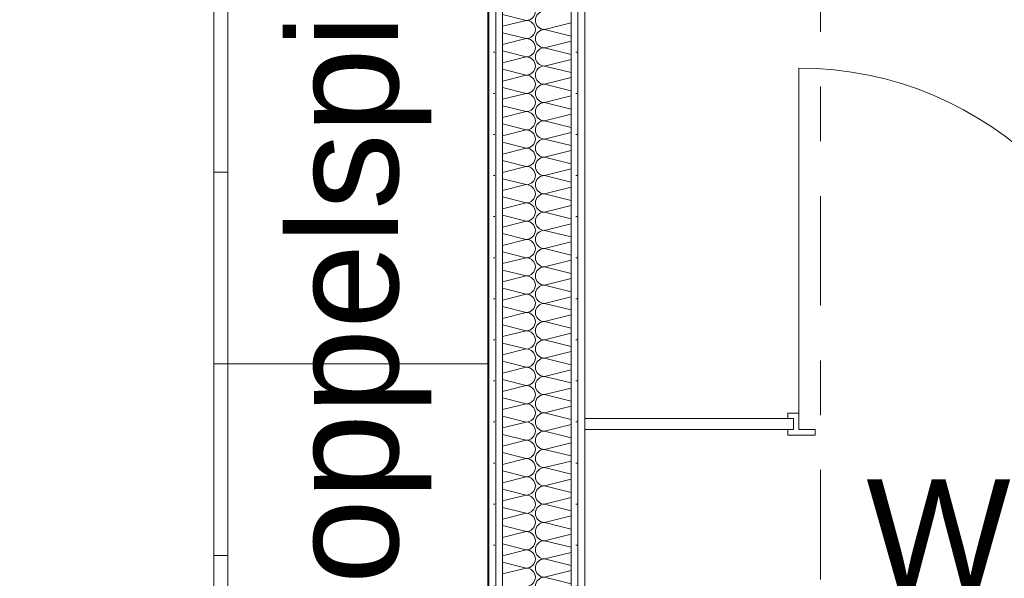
# Model space of a CAD drawing. Header units: metres. Extents: x -167 to 262, y -186 to 508.
# Tile 197 of 207: x 51.29 to 53.09, y 38.84 to 39.86. Entities that reach past the tile are written whole.
import ezdxf
from ezdxf.enums import TextEntityAlignment as Align

# ---------------------------------------------------------------- set-up
doc = ezdxf.new("R2010")
doc.units = ezdxf.units.M
doc.header["$MEASUREMENT"] = 0
doc.linetypes.add('Raster', pattern=[0.4, 0.2, -0.1, 0, -0.1])
for name, color, linetype in [('10 Wand außen', 7, 'Continuous'), ('50 Sanitäreinrichtung', 7, 'Continuous'), ('60 Auffüllung', 7, 'Continuous'), ('70 Sanitär Installation', 7, 'Continuous'), ('80 Raum', 7, 'Continuous'), ('90 Achsraster', 7, 'Continuous'), ('94 Genehmigungsplanung Bemaßung', 7, 'Continuous')]:
    doc.layers.add(name, color=color, linetype=linetype)
doc.styles.add('ERSTELLTER_STIL_1', font='arial.ttf')
doc.styles.add('ERSTELLTER_STIL_2', font='arial.ttf')
doc.dimstyles.new('ERSTELLTER_STIL__1', dxfattribs={"dimtxt": 0.25, "dimasz": 0.19, "dimexe": 0.18, "dimexo": 0.1, "dimgap": 0, "dimtad": 1, "dimtih": 1, "dimtoh": 1, "dimzin": 0, "dimdsep": 46, "dimtxsty": 'ERSTELLTER_STIL_1', "dimblk": 'ARROWHEAD_6', "dimblk1": 'ARROWHEAD_6', "dimblk2": 'ARROWHEAD_6', "dimcen": 0.09, "dimclrd": 7, "dimclre": 7, "dimclrt": 7, "dimazin": 0, "dimtfac": 1, "dimtdec": 4, "dimtmove": 0, "dimatfit": 3, "dimfxl": 1, "dimtolj": 1, "dimtzin": 0, "dimarcsym": 0})
doc.dimstyles.new('ERSTELLTER_STIL__2', dxfattribs={"dimtxt": 0.25, "dimasz": 0.19, "dimexe": 0.18, "dimexo": 0.1, "dimgap": 0, "dimtad": 1, "dimzin": 0, "dimdsep": 46, "dimtxsty": 'ERSTELLTER_STIL_1', "dimblk": 'ARROWHEAD_6', "dimblk1": 'ARROWHEAD_6', "dimblk2": 'ARROWHEAD_6', "dimcen": 0.09, "dimclrd": 7, "dimclre": 7, "dimclrt": 7, "dimazin": 0, "dimtfac": 1, "dimtdec": 4, "dimtmove": 0, "dimatfit": 3, "dimfxl": 1, "dimtolj": 1, "dimtzin": 0, "dimarcsym": 0})
pattern_1 = [(0, (27236.132094, 33357.27905), (0, 0.075), [0, -0.075])]

# ---------------------------------------------------------------- blocks, each defined once
blk = doc.blocks.new('WC Damen_0-06_13_1', base_point=(53.5448, 38.5203))
at = {"layer": '80 Raum', "color": 7, "lineweight": 18, "insert": (52.8362, 38.2352), "char_height": 0.2, "attachment_point": 1, "style": 'ERSTELLTER_STIL_1'}
blk.add_mtext('\\A1;{\\pql;\\pt0,0.2;\\fArial|b0|i0|c0|p0;\\W1.000000;7,44\\fArial|b0|i0|c0|p0;\\W1.000000;\\A1{\\H.66x;\\S^  ;}\\fArial|b0|i0|c0|p0;\\W1.000000; m\\fArial|b0|i0|c0|p0;\\W1.000000;\\A1{\\H.66x;\\S2^  ;}}', dxfattribs=at)
at = {"layer": '80 Raum', "color": 7, "lineweight": 18, "style": 'ERSTELLTER_STIL_1'}
for tag, p in [('DUMMY_850', (54.2535, 39.0703)), ('ROOM_NAME', (52.8362, 39.0245)), ('DUMMY_851', (53.3851, 38.6774)), ('ROOM_NUMBER', (52.8362, 38.6317)), ('DUMMY_852', (52.8362, 38.2845))]:
    blk.add_attdef(tag, text='', height=0.2, dxfattribs=at).set_placement(p, align=Align.TOP_LEFT)
blk = doc.blocks.new('*X106', base_point=(27236.1321, 33357.279))
at = {"layer": '10 Wand außen', "color": 8, "linetype": 'Continuous', "lineweight": 18}
for p, q in [((52.1722, 39.8732), (52.2154, 39.8624)), ((52.1722, 39.8516), (52.2154, 39.8624)), ((52.2488, 39.8457), (52.2972, 39.8578)), ((52.1722, 39.8399), (52.2154, 39.829)), ((52.1722, 39.8182), (52.2154, 39.829)), ((52.2488, 39.8457), (52.2972, 39.8336)), ((52.2488, 39.8124), (52.2972, 39.8245)), ((52.2488, 39.8124), (52.2972, 39.8003)), ((52.1722, 39.8065), (52.2154, 39.7957)), ((52.1722, 39.7849), (52.2154, 39.7957)), ((52.2488, 39.779), (52.2972, 39.7911)), ((52.2488, 39.779), (52.2972, 39.767)), ((52.1722, 39.7732), (52.2154, 39.7624)), ((52.1722, 39.7516), (52.2154, 39.7624)), ((52.2488, 39.7457), (52.2972, 39.7578)), ((52.1722, 39.7399), (52.2154, 39.729)), ((52.2488, 39.7457), (52.2972, 39.7336)), ((52.1722, 39.7182), (52.2154, 39.729)), ((52.2488, 39.7124), (52.2972, 39.7245)), ((52.1722, 39.7065), (52.2154, 39.6957)), ((52.2488, 39.7124), (52.2972, 39.7003)), ((52.1722, 39.6849), (52.2154, 39.6957)), ((52.2488, 39.679), (52.2972, 39.6911)), ((52.1722, 39.6732), (52.2154, 39.6624)), ((52.2488, 39.679), (52.2972, 39.667)), ((52.1722, 39.6516), (52.2154, 39.6624)), ((52.2488, 39.6457), (52.2972, 39.6578)), ((52.1722, 39.6399), (52.2154, 39.629)), ((52.2488, 39.6457), (52.2972, 39.6336)), ((52.1722, 39.6182), (52.2154, 39.629)), ((52.2488, 39.6124), (52.2972, 39.6245)), ((52.1722, 39.6065), (52.2154, 39.5957)), ((52.1722, 39.5849), (52.2154, 39.5957)), ((52.2488, 39.6124), (52.2972, 39.6003)), ((52.2488, 39.579), (52.2972, 39.5911)), ((52.2488, 39.579), (52.2972, 39.567)), ((52.1722, 39.5732), (52.2154, 39.5624)), ((52.1722, 39.5516), (52.2154, 39.5624)), ((52.2488, 39.5457), (52.2972, 39.5578)), ((52.2488, 39.5457), (52.2972, 39.5336)), ((52.1722, 39.5399), (52.2154, 39.529)), ((52.1722, 39.5182), (52.2154, 39.529)), ((52.2488, 39.5124), (52.2972, 39.5245)), ((52.1722, 39.5065), (52.2154, 39.4957)), ((52.2488, 39.5124), (52.2972, 39.5003)), ((52.1722, 39.4849), (52.2154, 39.4957)), ((52.2488, 39.479), (52.2972, 39.4911)), ((52.1722, 39.4732), (52.2154, 39.4624)), ((52.2488, 39.479), (52.2972, 39.467)), ((52.1722, 39.4516), (52.2154, 39.4624)), ((52.2488, 39.4457), (52.2972, 39.4578)), ((52.1722, 39.4399), (52.2154, 39.429)), ((52.2488, 39.4457), (52.2972, 39.4336)), ((52.1722, 39.4182), (52.2154, 39.429)), ((52.2488, 39.4124), (52.2972, 39.4245)), ((52.1722, 39.4065), (52.2154, 39.3957)), ((52.2488, 39.4124), (52.2972, 39.4003)), ((52.1722, 39.3849), (52.2154, 39.3957)), ((52.2488, 39.379), (52.2972, 39.3911)), ((52.1722, 39.3732), (52.2154, 39.3624)), ((52.1722, 39.3516), (52.2154, 39.3624)), ((52.2488, 39.379), (52.2972, 39.367)), ((52.2488, 39.3457), (52.2972, 39.3578)), ((52.2488, 39.3457), (52.2972, 39.3336)), ((52.1722, 39.3399), (52.2154, 39.329)), ((52.1722, 39.3182), (52.2154, 39.329)), ((52.2488, 39.3124), (52.2972, 39.3245)), ((52.2488, 39.3124), (52.2972, 39.3003)), ((52.1722, 39.3065), (52.2154, 39.2957)), ((52.1722, 39.2849), (52.2154, 39.2957)), ((52.2488, 39.279), (52.2972, 39.2911)), ((52.1722, 39.2732), (52.2154, 39.2624)), ((52.2488, 39.279), (52.2972, 39.267)), ((52.1722, 39.2516), (52.2154, 39.2624)), ((52.2488, 39.2457), (52.2972, 39.2578)), ((52.1722, 39.2399), (52.2154, 39.229)), ((52.2488, 39.2457), (52.2972, 39.2336)), ((52.1722, 39.2182), (52.2154, 39.229)), ((52.2488, 39.2124), (52.2972, 39.2245)), ((52.1722, 39.2065), (52.2154, 39.1957)), ((52.2488, 39.2124), (52.2972, 39.2003)), ((52.1722, 39.1849), (52.2154, 39.1957)), ((52.2488, 39.179), (52.2972, 39.1911)), ((52.1722, 39.1732), (52.2154, 39.1624)), ((52.2488, 39.179), (52.2972, 39.167)), ((52.1722, 39.1516), (52.2154, 39.1624)), ((52.2488, 39.1457), (52.2972, 39.1578)), ((52.2488, 39.1457), (52.2972, 39.1336)), ((52.1722, 39.1399), (52.2154, 39.129)), ((52.1722, 39.1182), (52.2154, 39.129)), ((52.2488, 39.1124), (52.2972, 39.1245)), ((52.2488, 39.1124), (52.2972, 39.1003)), ((52.1722, 39.1065), (52.2154, 39.0957)), ((52.1722, 39.0849), (52.2154, 39.0957)), ((52.2488, 39.079), (52.2972, 39.0911)), ((52.2488, 39.079), (52.2972, 39.067)), ((52.1722, 39.0732), (52.2154, 39.0624)), ((52.1722, 39.0516), (52.2154, 39.0624)), ((52.2488, 39.0457), (52.2972, 39.0578)), ((52.1722, 39.0399), (52.2154, 39.029)), ((52.2488, 39.0457), (52.2972, 39.0336)), ((52.1722, 39.0182), (52.2154, 39.029)), ((52.2488, 39.0124), (52.2972, 39.0245)), ((52.1722, 39.0065), (52.2154, 38.9957)), ((52.2488, 39.0124), (52.2972, 39.0003)), ((52.1722, 38.9849), (52.2154, 38.9957)), ((52.2488, 38.979), (52.2972, 38.9911)), ((52.1722, 38.9732), (52.2154, 38.9624)), ((52.2488, 38.979), (52.2972, 38.967)), ((52.1722, 38.9516), (52.2154, 38.9624)), ((52.2488, 38.9457), (52.2972, 38.9578)), ((52.1722, 38.9399), (52.2154, 38.929)), ((52.2488, 38.9457), (52.2972, 38.9336)), ((52.1722, 38.9182), (52.2154, 38.929)), ((52.2488, 38.9124), (52.2972, 38.9245)), ((52.2488, 38.9124), (52.2972, 38.9003)), ((52.1722, 38.9065), (52.2154, 38.8957)), ((52.1722, 38.8849), (52.2154, 38.8957)), ((52.2488, 38.879), (52.2972, 38.8911)), ((52.2488, 38.879), (52.2972, 38.867)), ((52.1722, 38.8732), (52.2154, 38.8624)), ((52.1722, 38.8516), (52.2154, 38.8624)), ((52.2488, 38.8457), (52.2972, 38.8578)), ((52.2488, 38.8457), (52.2972, 38.8336))]:
    blk.add_line(p, q, dxfattribs=at)
for centre, start, end in [((52.2154, 39.879), 270, 0), ((52.2488, 39.8624), 90, 180), ((52.2154, 39.8457), 0, 90), ((52.2488, 39.8624), 180, 270), ((52.2154, 39.8457), 270, 0), ((52.2154, 39.8124), 0, 90), ((52.2488, 39.829), 90, 180), ((52.2488, 39.829), 180, 270), ((52.2154, 39.8124), 270, 0), ((52.2488, 39.7957), 90, 180), ((52.2154, 39.779), 0, 90), ((52.2488, 39.7957), 180, 270), ((52.2154, 39.779), 270, 0), ((52.2488, 39.7624), 90, 180), ((52.2154, 39.7457), 0, 90), ((52.2488, 39.7624), 180, 270), ((52.2154, 39.7457), 270, 0), ((52.2488, 39.729), 90, 180), ((52.2154, 39.7124), 0, 90), ((52.2488, 39.729), 180, 270), ((52.2154, 39.7124), 270, 0), ((52.2488, 39.6957), 90, 180), ((52.2154, 39.679), 0, 90), ((52.2488, 39.6957), 180, 270), ((52.2154, 39.679), 270, 0), ((52.2488, 39.6624), 90, 180), ((52.2154, 39.6457), 0, 90), ((52.2488, 39.6624), 180, 270), ((52.2154, 39.6457), 270, 0), ((52.2488, 39.629), 90, 180), ((52.2154, 39.6124), 0, 90), ((52.2488, 39.629), 180, 270), ((52.2154, 39.6124), 270, 0), ((52.2154, 39.579), 0, 90), ((52.2488, 39.5957), 90, 180), ((52.2488, 39.5957), 180, 270), ((52.2154, 39.579), 270, 0), ((52.2488, 39.5624), 90, 180), ((52.2154, 39.5457), 0, 90), ((52.2488, 39.5624), 180, 270), ((52.2154, 39.5457), 270, 0), ((52.2488, 39.529), 90, 180), ((52.2154, 39.5124), 0, 90), ((52.2488, 39.529), 180, 270), ((52.2154, 39.5124), 270, 0), ((52.2488, 39.4957), 90, 180), ((52.2154, 39.479), 0, 90), ((52.2488, 39.4957), 180, 270), ((52.2154, 39.479), 270, 0), ((52.2488, 39.4624), 90, 180), ((52.2154, 39.4457), 0, 90), ((52.2488, 39.4624), 180, 270), ((52.2154, 39.4457), 270, 0), ((52.2488, 39.429), 90, 180), ((52.2154, 39.4124), 0, 90), ((52.2488, 39.429), 180, 270), ((52.2154, 39.4124), 270, 0), ((52.2488, 39.3957), 90, 180), ((52.2154, 39.379), 0, 90), ((52.2488, 39.3957), 180, 270), ((52.2154, 39.379), 270, 0), ((52.2154, 39.3457), 0, 90), ((52.2488, 39.3624), 90, 180), ((52.2488, 39.3624), 180, 270), ((52.2154, 39.3457), 270, 0), ((52.2488, 39.329), 90, 180), ((52.2154, 39.3124), 0, 90), ((52.2488, 39.329), 180, 270), ((52.2154, 39.3124), 270, 0), ((52.2488, 39.2957), 90, 180), ((52.2154, 39.279), 0, 90), ((52.2488, 39.2957), 180, 270), ((52.2154, 39.279), 270, 0), ((52.2488, 39.2624), 90, 180), ((52.2154, 39.2457), 0, 90), ((52.2488, 39.2624), 180, 270), ((52.2154, 39.2457), 270, 0), ((52.2488, 39.229), 90, 180), ((52.2154, 39.2124), 0, 90), ((52.2488, 39.229), 180, 270), ((52.2154, 39.2124), 270, 0), ((52.2488, 39.1957), 90, 180), ((52.2154, 39.179), 0, 90), ((52.2488, 39.1957), 180, 270), ((52.2154, 39.179), 270, 0), ((52.2488, 39.1624), 90, 180), ((52.2154, 39.1457), 0, 90), ((52.2154, 39.1457), 270, 0), ((52.2488, 39.1624), 180, 270), ((52.2488, 39.129), 90, 180), ((52.2154, 39.1124), 0, 90), ((52.2488, 39.129), 180, 270), ((52.2154, 39.1124), 270, 0), ((52.2488, 39.0957), 90, 180), ((52.2154, 39.079), 0, 90), ((52.2488, 39.0957), 180, 270), ((52.2154, 39.079), 270, 0), ((52.2488, 39.0624), 90, 180), ((52.2154, 39.0457), 0, 90), ((52.2488, 39.0624), 180, 270), ((52.2154, 39.0457), 270, 0), ((52.2488, 39.029), 90, 180), ((52.2154, 39.0124), 0, 90), ((52.2488, 39.029), 180, 270), ((52.2154, 39.0124), 270, 0), ((52.2488, 38.9957), 90, 180), ((52.2154, 38.979), 0, 90), ((52.2488, 38.9957), 180, 270), ((52.2154, 38.979), 270, 0), ((52.2488, 38.9624), 90, 180), ((52.2154, 38.9457), 0, 90), ((52.2488, 38.9624), 180, 270), ((52.2154, 38.9457), 270, 0), ((52.2488, 38.929), 90, 180), ((52.2154, 38.9124), 0, 90), ((52.2154, 38.9124), 270, 0), ((52.2488, 38.929), 180, 270), ((52.2488, 38.8957), 90, 180), ((52.2154, 38.879), 0, 90), ((52.2488, 38.8957), 180, 270), ((52.2154, 38.879), 270, 0), ((52.2488, 38.8624), 90, 180), ((52.2154, 38.8457), 0, 90), ((52.2488, 38.8624), 180, 270), ((52.2154, 38.8457), 270, 0), ((52.2488, 38.829), 90, 180)]:
    blk.add_arc(centre, 0.0167, start, end, dxfattribs=at)
blk = doc.blocks.new('Zargentür 1-Fl 27_10')
at = {"layer": '70 Sanitär Installation', "color": 7, "linetype": 'Continuous', "lineweight": 18}
for p, q in [((0.315, 0.01), (0.315, 0.64)), ((-0.315, 0.01), (-0.335, 0.01)), ((-0.335, 0.01), (-0.335, 0)), ((-0.335, 0), (-0.325, 0)), ((-0.325, 0), (-0.325, -0.02)), ((-0.315, -0.02), (-0.315, 0.01)), ((0.315, -0.02), (0.315, 0.01)), ((0.315, 0.01), (0.335, 0.01)), ((0.335, 0), (0.325, 0)), ((0.325, 0), (0.325, -0.02)), ((0.335, 0.01), (0.335, 0)), ((-0.325, -0.02), (-0.335, -0.02)), ((-0.335, -0.02), (-0.335, -0.03)), ((-0.335, -0.03), (-0.285, -0.03)), ((-0.285, -0.02), (-0.315, -0.02)), ((-0.285, -0.03), (-0.285, -0.02)), ((0.285, -0.03), (0.285, -0.02)), ((0.285, -0.02), (0.315, -0.02)), ((0.335, -0.03), (0.285, -0.03)), ((0.325, -0.02), (0.335, -0.02)), ((0.335, -0.02), (0.335, -0.03))]:
    blk.add_line(p, q, dxfattribs=at)
at = {"layer": '70 Sanitär Installation', "color": 7, "linetype": 'Continuous', "lineweight": 13}
for p, q in [((-0.325, 0), (-0.325, -0.02)), ((-0.325, 0), (-0.325, -0.02)), ((0.325, 0), (0.325, -0.02)), ((0.325, 0), (0.325, -0.02))]:
    blk.add_line(p, q, dxfattribs=at)
blk.add_arc((0.315, 0.01), 0.63, 90, 180, dxfattribs=at)
blk = doc.blocks.new('Büroschrank 27')
at = {"layer": '50 Sanitäreinrichtung', "color": 7, "linetype": 'Continuous', "lineweight": 13}
for p, q in [((0, 0.025), (0.7, 0.025)), ((0, 0), (0, 0.025)), ((0.35, 0), (0.35, 0.025))]:
    blk.add_line(p, q, dxfattribs=at)
at = {"layer": '50 Sanitäreinrichtung', "color": 7, "linetype": 'Continuous', "lineweight": 13, "flags": 128}
blk.add_lwpolyline([(0, 0), (0.7, 0), (0.7, 0.5), (0, 0.5)], close=True, dxfattribs=at)
blk = doc.blocks.new('*D476', base_point=(27236.1321, 33357.279))
at = {"layer": '94 Genehmigungsplanung Bemaßung', "color": 7, "linetype": 'Continuous', "lineweight": 13}
for p, q in [((38.2411, 45.7456), (38.2411, 46.1206)), ((57.8425, 45.7456), (57.8425, 46.1206)), ((38.3411, 46.0331), (38.1411, 45.8331)), ((57.9425, 46.0331), (57.7425, 45.8331)), ((38.2411, 45.9331), (57.8425, 45.9331))]:
    blk.add_line(p, q, dxfattribs=at)
at = {"layer": '94 Genehmigungsplanung Bemaßung', "color": 7, "lineweight": 13, "char_height": 0.25, "attachment_point": 7, "style": 'ERSTELLTER_STIL_1'}
for s, insert in [('\\A1;{\\pql;\\fArial|b0|i0|c0|p0;\\W1.000000;19,60}', (47.4221, 45.9831)), ('\\A1;{\\pql;\\fArial|b0|i0|c0|p0;\\W1.000000;32}', (57.3611, 45.9831))]:
    blk.add_mtext(s, dxfattribs=dict(at, insert=insert))
blk = doc.blocks.new('ARROWHEAD_6')
at = {"color": 0, "linetype": 'Continuous', "lineweight": 0}
for p, q in [((-0.5, -0.5), (0.5, 0.5)), ((0, 0), (-1, 0))]:
    blk.add_line(p, q, dxfattribs=at)
blk = doc.blocks.new('*D487', base_point=(27236.1321, 33357.279))
at = {"layer": '94 Genehmigungsplanung Bemaßung', "color": 7, "linetype": 'Continuous', "lineweight": 13}
for p, q in [((60.8659, 43.7797), (61.0659, 43.5797)), ((61.1534, 43.6797), (60.7784, 43.6797)), ((60.9659, 37.1352), (60.9659, 43.6797)), ((60.8659, 37.2352), (61.0659, 37.0352)), ((61.1534, 37.1352), (60.7784, 37.1352))]:
    blk.add_line(p, q, dxfattribs=at)
at = {"layer": '94 Genehmigungsplanung Bemaßung', "color": 7, "lineweight": 13, "char_height": 0.25, "attachment_point": 7, "rotation": 90, "style": 'ERSTELLTER_STIL_1'}
for s, insert in [('\\A1;{\\pql;\\fArial|b0|i0|c0|p0;\\W1.000000;32}', (60.9159, 43.1983)), ('\\A1;{\\pql;\\fArial|b0|i0|c0|p0;\\W1.000000;6,54\\fArial|b0|i0|c0|p0;\\W1.000000;\\A1{\\H.66x;\\S5^  ;}}', (60.9759, 39.8202))]:
    blk.add_mtext(s, dxfattribs=dict(at, insert=insert))
blk = doc.blocks.new('*D490', base_point=(27236.1321, 33357.279))
at = {"layer": '94 Genehmigungsplanung Bemaßung', "color": 7, "linetype": 'Continuous', "lineweight": 13}
for p, q in [((62.3525, 43.9997), (62.3525, 44.1497)), ((62.4525, 43.8997), (62.2525, 44.0997)), ((62.54, 43.9997), (62.165, 43.9997)), ((62.3525, 28.1797), (62.3525, 43.9997)), ((62.2525, 28.2797), (62.4525, 28.0797)), ((62.54, 28.1797), (62.165, 28.1797))]:
    blk.add_line(p, q, dxfattribs=at)
at = {"layer": '94 Genehmigungsplanung Bemaßung', "color": 7, "lineweight": 13, "insert": (62.3025, 35.6607), "char_height": 0.25, "attachment_point": 7, "rotation": 90, "style": 'ERSTELLTER_STIL_1'}
blk.add_mtext('\\A1;{\\pql;\\fArial|b0|i0|c0|p0;\\W1.000000;15,82}', dxfattribs=at)
blk = doc.blocks.new('*D534', base_point=(27236.1321, 33357.279))
at = {"layer": '94 Genehmigungsplanung Bemaßung', "color": 7, "linetype": 'Continuous', "lineweight": 13}
for p, q in [((52.1472, 45.2094), (52.1472, 45.5844)), ((52.3222, 45.2094), (52.3222, 45.5844)), ((52.2472, 45.4969), (52.0472, 45.2969)), ((52.4222, 45.4969), (52.2222, 45.2969)), ((51.9972, 45.3969), (52.1472, 45.3969)), ((52.1472, 45.3969), (52.3222, 45.3969))]:
    blk.add_line(p, q, dxfattribs=at)
at = {"layer": '94 Genehmigungsplanung Bemaßung', "color": 7, "lineweight": 13, "insert": (51.5399, 45.4327), "char_height": 0.25, "attachment_point": 7, "style": 'ERSTELLTER_STIL_1'}
blk.add_mtext('\\A1;{\\pql;\\fArial|b0|i0|c0|p0;\\W1.000000;17\\fArial|b0|i0|c0|p0;\\W1.000000;\\A1{\\H.66x;\\S5^  ;}}', dxfattribs=at)
blk = doc.blocks.new('*D535', base_point=(27236.1321, 33357.279))
at = {"layer": '94 Genehmigungsplanung Bemaßung', "color": 7, "linetype": 'Continuous', "lineweight": 13}
for p, q in [((52.3222, 45.2094), (52.3222, 45.5844)), ((54.472, 45.2094), (54.472, 45.5844)), ((52.4222, 45.4969), (52.2222, 45.2969)), ((54.572, 45.4969), (54.372, 45.2969)), ((52.3222, 45.3969), (54.472, 45.3969))]:
    blk.add_line(p, q, dxfattribs=at)
at = {"layer": '94 Genehmigungsplanung Bemaßung', "color": 7, "lineweight": 13, "char_height": 0.25, "attachment_point": 7, "style": 'ERSTELLTER_STIL_1'}
for s, insert in [('\\A1;{\\pql;\\fArial|b0|i0|c0|p0;\\W1.000000;17\\fArial|b0|i0|c0|p0;\\W1.000000;\\A1{\\H.66x;\\S5^  ;}}', (53.8648, 45.4327)), ('\\A1;{\\pql;\\fArial|b0|i0|c0|p0;\\W1.000000;2,15}', (52.8098, 45.4469))]:
    blk.add_mtext(s, dxfattribs=dict(at, insert=insert))
blk = doc.blocks.new('Standard-Rastermarker_138')
at = {"layer": '90 Achsraster', "color": 14, "linetype": 'Raster', "lineweight": 18, "true_color": 0xa80000}
blk.add_line((1, 0), (24.6809, 0), dxfattribs=at)
at = {"layer": '90 Achsraster', "color": 14, "lineweight": 18, "true_color": 0xa80000, "style": 'ERSTELLTER_STIL_2'}
for tag, p in [('AC_MarkerText_1_0', (-0.5686, -0.0686)), ('AC_MarkerText_1_1', (25.8123, -0.0686))]:
    blk.add_attdef(tag, text='', height=0.3, rotation=90, dxfattribs=at).set_placement(p, align=Align.TOP_CENTER)

msp = doc.modelspace()

# ---------------------------------------------------------------- hatches: boundary and pattern name
at = {"layer": '10 Wand außen', "linetype": 'Continuous', "lineweight": 13, "true_color": 0x000100}
h = msp.add_hatch(dxfattribs=at)
h.set_pattern_fill('Gipskarton_0001', color=98, style=0, pattern_type=2)
h.set_pattern_definition(pattern_1)
h.paths.add_polyline_path([(52.1472, 40.8378), (52.1472, 37.1381), (52.1597, 37.1381), (52.1597, 40.8378)])
h = msp.add_hatch(dxfattribs=at)
h.set_pattern_fill('Gipskarton_0001', color=98, style=0, pattern_type=2)
h.set_pattern_definition(pattern_1)
h.paths.add_polyline_path([(52.1597, 40.8253), (52.1597, 37.1381), (52.1722, 37.1381), (52.1722, 40.8253)])
h = msp.add_hatch(dxfattribs=at)
h.set_pattern_fill('Gipskarton_0001', color=98, style=0, pattern_type=2)
h.set_pattern_definition(pattern_1)
h.paths.add_polyline_path([(52.2972, 40.6878), (52.2972, 37.1381), (52.3097, 37.1381), (52.3097, 40.6878)])
h = msp.add_hatch(dxfattribs=at)
h.set_pattern_fill('Gipskarton_0001', color=98, style=0, pattern_type=2)
h.set_pattern_definition(pattern_1)
h.paths.add_polyline_path([(52.3097, 40.6003), (52.3097, 37.1381), (52.3222, 37.1381), (52.3222, 40.6003)])
at = {"layer": '60 Auffüllung', "linetype": 'Continuous', "lineweight": 18, "true_color": 0xefefef}
h = msp.add_hatch(dxfattribs=at)
h.set_pattern_fill('Erde_1_0001', style=0, pattern_type=2)
h.set_pattern_definition([(0, (27236.1321, 33357.27905), (0, 0.779422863), [0.04875, -0.40125]), (0, (27236.3571, 33357.66876), (0, 0.779422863), [0.04875, -0.40125]), (60, (27236.1321, 33357.27905), (-0.675, 0.389711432), [0.04875, -0.40125]), (60, (27236.5821, 33357.27905), (-0.675, 0.389711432), [0.04875, -0.40125]), (120, (27236.18084, 33357.27905), (0.675, 0.389711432), [0.04875, -0.40125]), (120, (27236.63084, 33357.27905), (0.675, 0.389711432), [0.04875, -0.40125]), (0, (27236.1321, 33357.35405), (0, 0.15), [0, -0.15, 0, -0.225]), (45, (27236.2071, 33357.35405), (-0.1060660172, 0.1060660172), [0, -0.1125, 0, -0.1875])])
h.paths.add_polyline_path([(2.3366, 24.8593), (2.3419, 13.496, 0.033836), (8.8613, 14.0911, 0.026308), (13.8582, 15.1616, -0.024635), (17.3411, 16.2775), (17.3411, 24.6258), (15.3411, 24.6258), (15.3411, 30.4887), (17.3411, 30.4887), (17.3411, 43.9997), (58.1625, 43.9997), (58.1625, 45.7494), (101.6632, 45.7486), (101.6702, 49.0078), (2.342, 49.0078)])
h.paths.add_polyline_path([(9.5982, 27.1903), (4.651, 27.1903), (4.651, 42.9257), (4.651, 43.8257), (9.5982, 43.8257), (9.5982, 42.9257)], flags=0)
h.paths.add_polyline_path([(14.4618, 25.704, -0.414214), (13.8618, 26.304, -0.414214), (14.4618, 26.904, -0.414214), (15.0618, 26.304, -0.414214)], flags=0)

# ---------------------------------------------------------------- linework, layer by layer
at = {"layer": '10 Wand außen', "color": 7, "linetype": 'Continuous', "lineweight": 13}
for p, q in [((52.1597, 40.8253), (52.1597, 37.1381)), ((52.1722, 40.7003), (52.1722, 37.1381)), ((52.2972, 37.1381), (52.2972, 40.7003)), ((52.3097, 37.1381), (52.3097, 40.6003))]:
    msp.add_line(p, q, dxfattribs=at)
at = {"layer": '10 Wand außen', "color": 7, "linetype": 'Continuous', "lineweight": 13, "flags": 128}
for points in [[(52.1472, 40.8503), (52.1472, 37.1381)], [(52.3222, 37.1381), (52.3222, 40.6003)]]:
    msp.add_lwpolyline(points, dxfattribs=at)
at = {"layer": '70 Sanitär Installation', "color": 7, "linetype": 'Continuous', "lineweight": 13}
msp.add_line((52.7031, 39.1353), (52.7031, 39.1153), dxfattribs=at)
at = {"layer": '70 Sanitär Installation', "color": 7, "linetype": 'Continuous', "lineweight": 13, "flags": 128}
for points in [[(52.7031, 39.1353), (52.3222, 39.1353)], [(52.3222, 39.1353), (52.3222, 39.1153)], [(52.3222, 39.1153), (52.7031, 39.1153)]]:
    msp.add_lwpolyline(points, dxfattribs=at)

# ---------------------------------------------------------------- block references
at = {"layer": '10 Wand außen', "color": 7, "lineweight": 35}
msp.add_blockref('*X106', (27236.1321, 33357.279), dxfattribs=at)
at = {"layer": '50 Sanitäreinrichtung', "color": 7, "linetype": 'Continuous', "lineweight": 18, "rotation": 270}
for p in [(51.6455, 39.9352), (51.6455, 39.2352)]:
    msp.add_blockref('Büroschrank 27', p, dxfattribs=at)
at = {"layer": '70 Sanitär Installation', "color": 7, "linetype": 'Continuous', "lineweight": 18, "xscale": -1}
msp.add_blockref('Zargentür 1-Fl 27_10', (53.0281, 39.1353), dxfattribs=at)
at = {"layer": '80 Raum', "color": 7, "linetype": 'Continuous', "lineweight": 18}
msp.add_blockref('WC Damen_0-06_13_1', (53.5448, 38.5203), dxfattribs=at).add_auto_attribs({'ROOM_NAME': 'WC Damen', 'ROOM_NUMBER': '0-06'})
at = {"layer": '90 Achsraster', "color": 7, "linetype": 'Continuous', "lineweight": 18, "rotation": 270}
msp.add_blockref('Standard-Rastermarker_138', (52.7525, 47.5416), dxfattribs=at)

# ---------------------------------------------------------------- texts
at = {"layer": '50 Sanitäreinrichtung', "color": 8, "linetype": 'Continuous', "lineweight": 18, "insert": (51.7817, 38.6311), "char_height": 0.2, "attachment_point": 1, "rotation": 90, "style": 'ERSTELLTER_STIL_1'}
msp.add_mtext('\\A1;{\\pql;\\fArial|b0|i0|c0|p0;\\W1.000000;Doppelspinde}', dxfattribs=at)

# ---------------------------------------------------------------- dimensions: what is measured, and where the dimension line sits
at = {"layer": '94 Genehmigungsplanung Bemaßung', "color": 7, "linetype": 'Continuous', "lineweight": 13}
for base, p1, p2, picture, middle in [((52.3221561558, 45.3968778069), (52.1471561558, 38.9942035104), (52.3221561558, 38.9067035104), '*D534', (52.0667726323, 45.5718778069)), ((54.472, 45.3969), (52.3222, 38.9067), (54.472, 40.8503), '*D535', (53.1335, 45.5719)), ((57.8425, 45.9331), (38.2411, 36.0897), (57.8425, 43.6597), '*D476', (47.8409, 46.1081))]:
    dim = msp.add_linear_dim(base=base, p1=p1, p2=p2, dimstyle='ERSTELLTER_STIL__1', dxfattribs=at)
    dim.commit()
    dim.dimension.update_dxf_attribs({"geometry": picture, "text_midpoint": middle, "dimtype": 160})
for base, p1, p2, picture, middle in [((62.3525, 43.9997), (58.1625, 28.1797), (47.9546, 43.9997), '*D490', (62.1775, 36.0795)), ((60.9659, 43.6797), (48.0368, 37.1352), (57.5039, 43.6797), '*D487', (60.7909, 40.4804))]:
    dim = msp.add_linear_dim(base=base, p1=p1, p2=p2, angle=90, dimstyle='ERSTELLTER_STIL__2', dxfattribs=at)
    dim.commit()
    dim.dimension.update_dxf_attribs({"geometry": picture, "text_midpoint": middle, "dimtype": 160, "text_rotation": 90})

doc.saveas('drawing.dxf')
